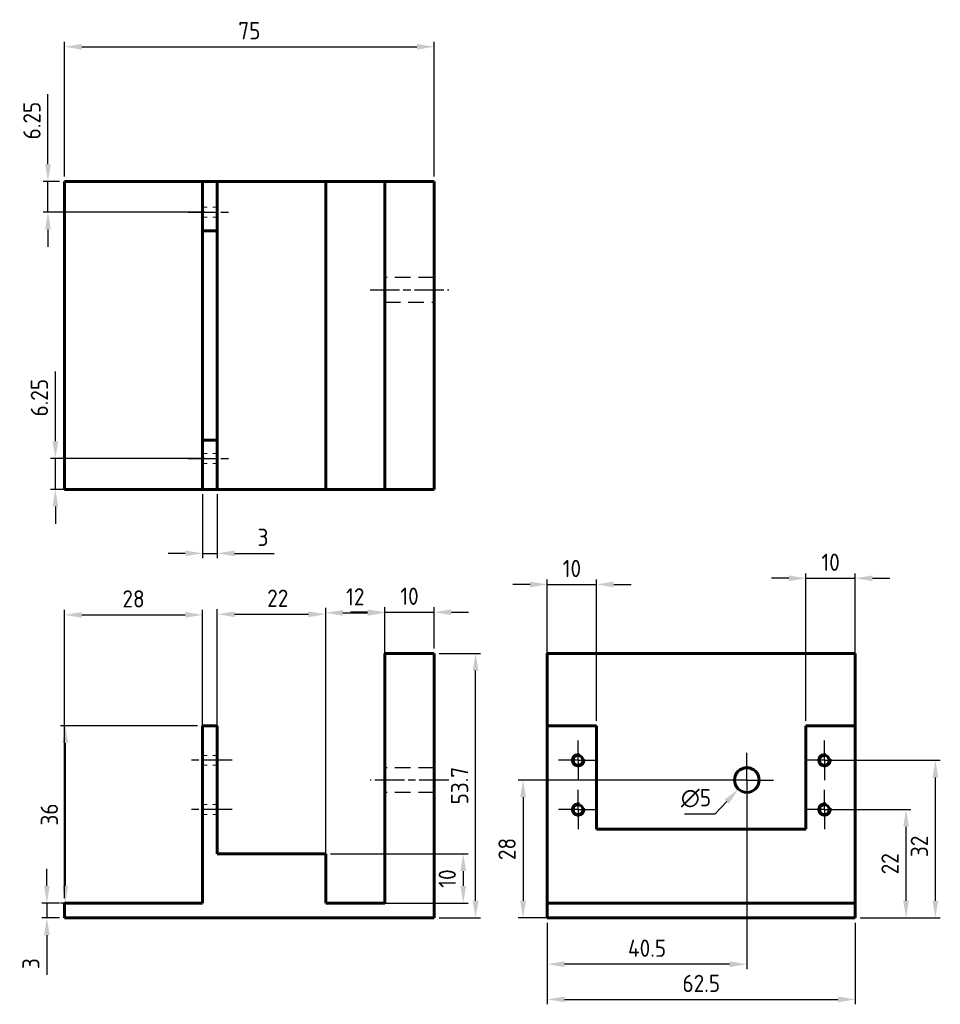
# Model space of a CAD drawing. Header units: millimetres. Extents: x 100 to 287, y 134 to 334.
import ezdxf

# ---------------------------------------------------------------- set-up
doc = ezdxf.new("R2010")
doc.units = ezdxf.units.MM
for name, pattern in [('AM_ISO08W050', [18, 12, -1.5, 3, -1.5]), ('AM_ISO08W050x2', [9, 6, -0.75, 1.5, -0.75]), ('HIDDEN2', [4.7625, 3.175, -1.5875])]:
    doc.linetypes.add(name, pattern=pattern)
doc.layers.get('0').update_dxf_attribs({"lineweight": 60})
for name, color, linetype, lineweight in [('AM_7', 4, 'AM_ISO08W050', 25), ('Annotations', 50, 'Continuous', 30), ('Hidden Line', 7, 'HIDDEN2', 30)]:
    doc.layers.add(name, color=color, linetype=linetype, lineweight=lineweight)
doc.styles.get("Standard").update_dxf_attribs({"font": 'ISOCP.SHX'})
doc.dimstyles.new('AM_ISO', dxfattribs={"dimtxt": 3.5, "dimasz": 3.5, "dimexe": 1, "dimexo": 1, "dimgap": 1.5, "dimtad": 1, "dimdsep": 46, "dimtxsty": 'Standard', "dimcen": 0, "dimclrd": 256, "dimclre": 256, "dimclrt": 2, "dimadec": 0, "dimazin": 2, "dimtp": 0.1, "dimtm": 0.1, "dimtfac": 0.71, "dimtdec": 3, "dimtmove": 0, "dimatfit": 3, "dimfxl": 1, "dimlwd": -1, "dimlwe": -1, "dimarcsym": 1})
doc.dimstyles.new('AM_ISO$3', dxfattribs={"dimtxt": 3.5, "dimasz": 3.5, "dimexe": 1, "dimexo": 1, "dimgap": 1.5, "dimtad": 1, "dimtoh": 1, "dimdsep": 46, "dimtxsty": 'Standard', "dimcen": 0, "dimclrd": 256, "dimclre": 256, "dimclrt": 2, "dimadec": 0, "dimazin": 2, "dimtp": 0.1, "dimtm": 0.1, "dimtfac": 0.71, "dimtdec": 3, "dimtofl": 0, "dimtmove": 0, "dimatfit": 0, "dimfxl": 1, "dimlwd": -1, "dimlwe": -1, "dimarcsym": 1})

# ---------------------------------------------------------------- blocks, each defined once
blk = doc.blocks.new('*D9')
at = {"layer": 'Annotations', "linetype": 'ByBlock', "transparency": 16777216}
for p, q in [((185.5, 205), (193.92, 205)), ((192.92, 154.8), (192.92, 201.5)), ((185.5, 151.3), (193.92, 151.3))]:
    blk.add_line(p, q, dxfattribs=at)
at = {"layer": 'Annotations', "lineweight": 20, "transparency": 16777216}
for points in [[(192.34, 201.5), (193.51, 201.5), (192.92, 205)], [(192.34, 154.8), (193.51, 154.8), (192.92, 151.3)]]:
    blk.add_solid(points, dxfattribs=at)
at = {"layer": 'Defpoints', "color": 0, "lineweight": 20, "transparency": 16777216}
for p in [(184.5, 205), (192.92, 205), (184.5, 151.3)]:
    blk.add_point(p, dxfattribs=at)
at = {"layer": 'Annotations', "color": 2, "transparency": 16777216, "insert": (189.67, 178.15), "char_height": 3.5, "attachment_point": 5, "rotation": 90}
blk.add_mtext('53.7', dxfattribs=at)
blk = doc.blocks.new('*D10')
at = {"layer": 'Annotations', "linetype": 'ByBlock', "transparency": 16777216}
for p, q in [((105.91, 157.8), (105.91, 161.3)), ((108.5, 154.3), (104.91, 154.3)), ((105.91, 154.3), (105.91, 151.3)), ((108.5, 151.3), (104.91, 151.3)), ((105.91, 147.8), (105.91, 139.75))]:
    blk.add_line(p, q, dxfattribs=at)
at = {"layer": 'Annotations', "lineweight": 20, "transparency": 16777216}
for points in [[(105.33, 157.8), (106.5, 157.8), (105.91, 154.3)], [(105.33, 147.8), (106.5, 147.8), (105.91, 151.3)]]:
    blk.add_solid(points, dxfattribs=at)
at = {"layer": 'Defpoints', "color": 0, "lineweight": 20, "transparency": 16777216}
for p in [(109.5, 154.3), (105.91, 151.3), (109.5, 151.3)]:
    blk.add_point(p, dxfattribs=at)
at = {"layer": 'Annotations', "color": 2, "transparency": 16777216, "insert": (102.66, 142.03), "char_height": 3.5, "attachment_point": 5, "rotation": 90}
blk.add_mtext('3', dxfattribs=at)
blk = doc.blocks.new('*D11')
at = {"layer": 'Annotations', "linetype": 'ByBlock', "transparency": 16777216}
for p, q in [((109.5, 155.3), (109.5, 213.82)), ((113, 212.82), (134, 212.82)), ((137.5, 155.3), (137.5, 213.82))]:
    blk.add_line(p, q, dxfattribs=at)
at = {"layer": 'Annotations', "lineweight": 20, "transparency": 16777216}
for points in [[(113, 213.4), (113, 212.24), (109.5, 212.82)], [(134, 213.4), (134, 212.24), (137.5, 212.82)]]:
    blk.add_solid(points, dxfattribs=at)
at = {"layer": 'Defpoints', "color": 0, "lineweight": 20, "transparency": 16777216}
for p in [(137.5, 212.82), (109.5, 154.3), (137.5, 154.3)]:
    blk.add_point(p, dxfattribs=at)
at = {"layer": 'Annotations', "color": 2, "transparency": 16777216, "insert": (123.5, 216.07), "char_height": 3.5, "attachment_point": 5}
blk.add_mtext('28', dxfattribs=at)
blk = doc.blocks.new('*D12')
at = {"layer": 'Annotations', "linetype": 'ByBlock', "transparency": 16777216}
for p, q in [((140.5, 165.3), (140.5, 213.95)), ((162.5, 165.3), (162.5, 213.95)), ((144, 212.95), (159, 212.95))]:
    blk.add_line(p, q, dxfattribs=at)
at = {"layer": 'Annotations', "transparency": 16777216}
for points in [[(144, 213.53), (144, 212.36), (140.5, 212.95)], [(159, 213.53), (159, 212.36), (162.5, 212.95)]]:
    blk.add_solid(points, dxfattribs=at)
at = {"layer": 'Defpoints', "color": 0, "transparency": 16777216}
for p in [(162.5, 212.95), (140.5, 164.3), (162.5, 164.3)]:
    blk.add_point(p, dxfattribs=at)
at = {"layer": 'Annotations', "color": 2, "transparency": 16777216, "insert": (152.77, 216.2), "char_height": 3.5, "attachment_point": 5}
blk.add_mtext('22', dxfattribs=at)
blk = doc.blocks.new('*D13')
at = {"layer": 'Annotations', "linetype": 'ByBlock', "transparency": 16777216}
for p, q in [((162.5, 155.3), (162.5, 214.24)), ((174.5, 155.3), (174.5, 214.24)), ((166, 213.24), (171, 213.24))]:
    blk.add_line(p, q, dxfattribs=at)
at = {"layer": 'Annotations', "lineweight": 20, "transparency": 16777216}
for points in [[(166, 213.82), (166, 212.65), (162.5, 213.24)], [(171, 213.82), (171, 212.65), (174.5, 213.24)]]:
    blk.add_solid(points, dxfattribs=at)
at = {"layer": 'Defpoints', "color": 0, "lineweight": 20, "transparency": 16777216}
for p in [(174.5, 213.24), (162.5, 154.3), (174.5, 154.3)]:
    blk.add_point(p, dxfattribs=at)
at = {"layer": 'Annotations', "color": 2, "transparency": 16777216, "insert": (168.5, 216.49), "char_height": 3.5, "attachment_point": 5}
blk.add_mtext('12', dxfattribs=at)
blk = doc.blocks.new('*D14')
at = {"layer": 'Annotations', "linetype": 'ByBlock', "transparency": 16777216}
for p, q in [((174.5, 206), (174.5, 214.35)), ((184.5, 206), (184.5, 214.35)), ((171, 213.35), (167.5, 213.35)), ((174.5, 213.35), (184.5, 213.35)), ((188, 213.35), (191.5, 213.35))]:
    blk.add_line(p, q, dxfattribs=at)
at = {"layer": 'Annotations', "transparency": 16777216}
for points in [[(171, 213.94), (171, 212.77), (174.5, 213.35)], [(188, 213.94), (188, 212.77), (184.5, 213.35)]]:
    blk.add_solid(points, dxfattribs=at)
at = {"layer": 'Defpoints', "color": 0, "transparency": 16777216}
for p in [(184.5, 213.35), (174.5, 205), (184.5, 205)]:
    blk.add_point(p, dxfattribs=at)
at = {"layer": 'Annotations', "color": 2, "transparency": 16777216, "insert": (179.5, 216.6), "char_height": 3.5, "attachment_point": 5}
blk.add_mtext('10', dxfattribs=at)
blk = doc.blocks.new('*D15')
at = {"layer": 'Annotations', "linetype": 'ByBlock', "transparency": 16777216}
for p, q in [((136.5, 190.3), (108.66, 190.3)), ((109.66, 157.8), (109.66, 186.8)), ((136.5, 154.3), (108.66, 154.3))]:
    blk.add_line(p, q, dxfattribs=at)
at = {"layer": 'Annotations', "transparency": 16777216}
for points in [[(109.07, 186.8), (110.24, 186.8), (109.66, 190.3)], [(109.07, 157.8), (110.24, 157.8), (109.66, 154.3)]]:
    blk.add_solid(points, dxfattribs=at)
at = {"layer": 'Defpoints', "color": 0, "transparency": 16777216}
for p in [(109.66, 190.3), (137.5, 190.3), (137.5, 154.3)]:
    blk.add_point(p, dxfattribs=at)
at = {"layer": 'Annotations', "color": 2, "transparency": 16777216, "insert": (106.41, 172.3), "char_height": 3.5, "attachment_point": 5, "rotation": 90}
blk.add_mtext('36', dxfattribs=at)
blk = doc.blocks.new('*D16')
at = {"layer": 'Annotations', "linetype": 'ByBlock', "transparency": 16777216}
for p, q in [((163.5, 164.3), (191.41, 164.3)), ((190.41, 160.8), (190.41, 157.8)), ((163.5, 154.3), (191.41, 154.3))]:
    blk.add_line(p, q, dxfattribs=at)
at = {"layer": 'Annotations', "lineweight": 20, "transparency": 16777216}
for points in [[(189.83, 160.8), (191, 160.8), (190.41, 164.3)], [(189.83, 157.8), (191, 157.8), (190.41, 154.3)]]:
    blk.add_solid(points, dxfattribs=at)
at = {"layer": 'Defpoints', "color": 0, "lineweight": 20, "transparency": 16777216}
for p in [(162.5, 164.3), (162.5, 154.3), (190.41, 154.3)]:
    blk.add_point(p, dxfattribs=at)
at = {"layer": 'Annotations', "color": 2, "transparency": 16777216, "insert": (187.16, 159.3), "char_height": 3.5, "attachment_point": 5, "rotation": 90}
blk.add_mtext('10', dxfattribs=at)
blk = doc.blocks.new('*D17')
at = {"layer": 'Annotations', "linetype": 'ByBlock', "transparency": 16777216}
for p, q in [((109.5, 301.8), (109.5, 329.13)), ((113, 328.13), (181, 328.13)), ((184.5, 301.8), (184.5, 329.13))]:
    blk.add_line(p, q, dxfattribs=at)
at = {"layer": 'Annotations', "lineweight": 20, "transparency": 16777216}
for points in [[(113, 328.71), (113, 327.54), (109.5, 328.13)], [(181, 328.71), (181, 327.54), (184.5, 328.13)]]:
    blk.add_solid(points, dxfattribs=at)
at = {"layer": 'Defpoints', "color": 0, "lineweight": 20, "transparency": 16777216}
for p in [(184.5, 328.13), (109.5, 300.8), (184.5, 300.8)]:
    blk.add_point(p, dxfattribs=at)
at = {"layer": 'Annotations', "color": 2, "lineweight": 20, "transparency": 16777216, "insert": (147, 331.38), "char_height": 3.5, "attachment_point": 5}
blk.add_mtext('75', dxfattribs=at)
blk = doc.blocks.new('*D19')
at = {"layer": 'Annotations', "linetype": 'ByBlock', "transparency": 16777216}
for p, q in [((107.64, 248.05), (107.64, 262.25)), ((138, 244.55), (106.64, 244.55)), ((107.64, 238.3), (107.64, 244.55)), ((138, 238.3), (106.64, 238.3)), ((107.64, 234.8), (107.64, 231.3))]:
    blk.add_line(p, q, dxfattribs=at)
at = {"layer": 'Annotations', "lineweight": 20, "transparency": 16777216}
for points in [[(107.06, 248.05), (108.22, 248.05), (107.64, 244.55)], [(107.06, 234.8), (108.22, 234.8), (107.64, 238.3)]]:
    blk.add_solid(points, dxfattribs=at)
at = {"layer": 'Defpoints', "color": 0, "lineweight": 20, "transparency": 16777216}
for p in [(107.64, 244.55), (139, 244.55), (139, 238.3)]:
    blk.add_point(p, dxfattribs=at)
at = {"layer": 'Annotations', "color": 2, "lineweight": 20, "transparency": 16777216, "insert": (104.39, 256.9), "char_height": 3.5, "attachment_point": 5, "rotation": 90}
blk.add_mtext('6.25', dxfattribs=at)
blk = doc.blocks.new('*D21')
at = {"layer": 'Annotations', "linetype": 'ByBlock', "transparency": 16777216}
for p, q in [((106.13, 304.3), (106.13, 318.5)), ((108.5, 300.8), (105.13, 300.8)), ((106.13, 294.55), (106.13, 300.8)), ((138, 294.55), (105.13, 294.55)), ((106.13, 291.05), (106.13, 287.55))]:
    blk.add_line(p, q, dxfattribs=at)
at = {"layer": 'Annotations', "lineweight": 20, "transparency": 16777216}
for points in [[(105.55, 304.3), (106.72, 304.3), (106.13, 300.8)], [(105.55, 291.05), (106.72, 291.05), (106.13, 294.55)]]:
    blk.add_solid(points, dxfattribs=at)
at = {"layer": 'Defpoints', "color": 0, "lineweight": 20, "transparency": 16777216}
for p in [(106.13, 300.8), (109.5, 300.8), (139, 294.55)]:
    blk.add_point(p, dxfattribs=at)
at = {"layer": 'Annotations', "color": 2, "lineweight": 20, "transparency": 16777216, "insert": (102.88, 313.15), "char_height": 3.5, "attachment_point": 5, "rotation": 90}
blk.add_mtext('6.25', dxfattribs=at)
blk = doc.blocks.new('*D22')
at = {"layer": 'Annotations', "linetype": 'ByBlock', "transparency": 16777216}
for p, q in [((207.46, 150.3), (207.46, 133.77)), ((269.96, 150.3), (269.96, 133.77)), ((210.96, 134.77), (266.46, 134.77))]:
    blk.add_line(p, q, dxfattribs=at)
at = {"layer": 'Annotations', "lineweight": 20, "transparency": 16777216}
for points in [[(210.96, 135.36), (210.96, 134.19), (207.46, 134.77)], [(266.46, 135.36), (266.46, 134.19), (269.96, 134.77)]]:
    blk.add_solid(points, dxfattribs=at)
at = {"layer": 'Defpoints', "color": 0, "lineweight": 20, "transparency": 16777216}
for p in [(207.46, 151.3), (269.96, 151.3), (269.96, 134.77)]:
    blk.add_point(p, dxfattribs=at)
at = {"layer": 'Annotations', "color": 2, "lineweight": 20, "transparency": 16777216, "insert": (238.71, 138.02), "char_height": 3.5, "attachment_point": 5}
blk.add_mtext('62.5', dxfattribs=at)
blk = doc.blocks.new('*D23')
at = {"layer": 'Annotations', "linetype": 'ByBlock', "transparency": 16777216}
for p, q in [((264.71, 173.3), (281.27, 173.3)), ((280.27, 154.8), (280.27, 169.8)), ((270.96, 151.3), (281.27, 151.3))]:
    blk.add_line(p, q, dxfattribs=at)
at = {"layer": 'Annotations', "lineweight": 20, "transparency": 16777216}
for points in [[(279.68, 169.8), (280.85, 169.8), (280.27, 173.3)], [(279.68, 154.8), (280.85, 154.8), (280.27, 151.3)]]:
    blk.add_solid(points, dxfattribs=at)
at = {"layer": 'Defpoints', "color": 0, "lineweight": 20, "transparency": 16777216}
for p in [(263.71, 173.3), (280.27, 173.3), (269.96, 151.3)]:
    blk.add_point(p, dxfattribs=at)
at = {"layer": 'Annotations', "color": 2, "lineweight": 20, "transparency": 16777216, "insert": (277.02, 162.3), "char_height": 3.5, "attachment_point": 5, "rotation": 90}
blk.add_mtext('22', dxfattribs=at)
blk = doc.blocks.new('*D24')
at = {"layer": 'Annotations', "linetype": 'ByBlock', "transparency": 16777216}
for p, q in [((264.71, 183.3), (287.22, 183.3)), ((286.22, 154.8), (286.22, 179.8)), ((270.96, 151.3), (287.22, 151.3))]:
    blk.add_line(p, q, dxfattribs=at)
at = {"layer": 'Annotations', "lineweight": 20, "transparency": 16777216}
for points in [[(285.64, 179.8), (286.8, 179.8), (286.22, 183.3)], [(285.64, 154.8), (286.8, 154.8), (286.22, 151.3)]]:
    blk.add_solid(points, dxfattribs=at)
at = {"layer": 'Defpoints', "color": 0, "lineweight": 20, "transparency": 16777216}
for p in [(263.71, 183.3), (286.22, 183.3), (269.96, 151.3)]:
    blk.add_point(p, dxfattribs=at)
at = {"layer": 'Annotations', "color": 2, "lineweight": 20, "transparency": 16777216, "insert": (282.97, 165.83), "char_height": 3.5, "attachment_point": 5, "rotation": 90}
blk.add_mtext('32', dxfattribs=at)
blk = doc.blocks.new('*D25')
at = {"layer": 'Annotations', "linetype": 'ByBlock', "transparency": 16777216}
for p, q in [((207.46, 191.3), (207.46, 219.99)), ((217.46, 191.3), (217.46, 219.99)), ((203.96, 218.99), (200.46, 218.99)), ((207.46, 218.99), (217.46, 218.99)), ((220.96, 218.99), (224.46, 218.99))]:
    blk.add_line(p, q, dxfattribs=at)
at = {"layer": 'Annotations', "lineweight": 20, "transparency": 16777216}
for points in [[(203.96, 219.57), (203.96, 218.4), (207.46, 218.99)], [(220.96, 219.57), (220.96, 218.4), (217.46, 218.99)]]:
    blk.add_solid(points, dxfattribs=at)
at = {"layer": 'Defpoints', "color": 0, "lineweight": 20, "transparency": 16777216}
for p in [(217.46, 218.99), (207.46, 190.3), (217.46, 190.3)]:
    blk.add_point(p, dxfattribs=at)
at = {"layer": 'Annotations', "color": 2, "lineweight": 20, "transparency": 16777216, "insert": (212.46, 222.24), "char_height": 3.5, "attachment_point": 5}
blk.add_mtext('10', dxfattribs=at)
blk = doc.blocks.new('*D26')
at = {"layer": 'Annotations', "linetype": 'ByBlock', "transparency": 16777216}
for p, q in [((256.46, 220.25), (252.96, 220.25)), ((259.96, 191.3), (259.96, 221.25)), ((259.96, 220.25), (269.96, 220.25)), ((269.96, 191.3), (269.96, 221.25)), ((273.46, 220.25), (276.96, 220.25))]:
    blk.add_line(p, q, dxfattribs=at)
at = {"layer": 'Annotations', "lineweight": 20, "transparency": 16777216}
for points in [[(256.46, 220.83), (256.46, 219.66), (259.96, 220.25)], [(273.46, 220.83), (273.46, 219.66), (269.96, 220.25)]]:
    blk.add_solid(points, dxfattribs=at)
at = {"layer": 'Defpoints', "color": 0, "lineweight": 20, "transparency": 16777216}
for p in [(269.96, 220.25), (259.96, 190.3), (269.96, 190.3)]:
    blk.add_point(p, dxfattribs=at)
at = {"layer": 'Annotations', "color": 2, "lineweight": 20, "transparency": 16777216, "insert": (264.96, 223.5), "char_height": 3.5, "attachment_point": 5}
blk.add_mtext('10', dxfattribs=at)
blk = doc.blocks.new('*D27')
at = {"layer": 'Annotations', "linetype": 'ByBlock', "transparency": 16777216}
for p, q in [((137.5, 237.3), (137.5, 224.31)), ((140.5, 237.3), (140.5, 224.31)), ((134, 225.31), (130.5, 225.31)), ((137.5, 225.31), (140.5, 225.31)), ((144, 225.31), (152.04, 225.31))]:
    blk.add_line(p, q, dxfattribs=at)
at = {"layer": 'Annotations', "lineweight": 20, "transparency": 16777216}
for points in [[(134, 225.89), (134, 224.73), (137.5, 225.31)], [(144, 225.89), (144, 224.73), (140.5, 225.31)]]:
    blk.add_solid(points, dxfattribs=at)
at = {"layer": 'Defpoints', "color": 0, "lineweight": 20, "transparency": 16777216}
for p in [(137.5, 238.3), (140.5, 238.3), (140.5, 225.31)]:
    blk.add_point(p, dxfattribs=at)
at = {"layer": 'Annotations', "color": 2, "lineweight": 20, "transparency": 16777216, "insert": (149.77, 228.56), "char_height": 3.5, "attachment_point": 5}
blk.add_mtext('3', dxfattribs=at)
blk = doc.blocks.new('*D28')
at = {"layer": 'Annotations', "linetype": 'ByBlock', "transparency": 16777216}
for p, q in [((247.96, 178.3), (247.96, 140.92)), ((207.46, 150.3), (207.46, 140.92)), ((244.46, 141.92), (210.96, 141.92))]:
    blk.add_line(p, q, dxfattribs=at)
at = {"layer": 'Annotations', "lineweight": 20, "transparency": 16777216}
for points in [[(210.96, 142.5), (210.96, 141.33), (207.46, 141.92)], [(244.46, 142.5), (244.46, 141.33), (247.96, 141.92)]]:
    blk.add_solid(points, dxfattribs=at)
at = {"layer": 'Defpoints', "color": 0, "lineweight": 20, "transparency": 16777216}
for p in [(247.96, 179.3), (207.46, 151.3), (207.46, 141.92)]:
    blk.add_point(p, dxfattribs=at)
at = {"layer": 'Annotations', "color": 2, "lineweight": 20, "transparency": 16777216, "insert": (227.71, 145.17), "char_height": 3.5, "attachment_point": 5}
blk.add_mtext('40.5', dxfattribs=at)
blk = doc.blocks.new('*D29')
at = {"layer": 'Annotations', "linetype": 'ByBlock', "transparency": 16777216}
for p, q in [((246.96, 179.3), (201.55, 179.3)), ((202.55, 175.8), (202.55, 154.8)), ((246.96, 151.3), (201.55, 151.3))]:
    blk.add_line(p, q, dxfattribs=at)
at = {"layer": 'Annotations', "lineweight": 20, "transparency": 16777216}
for points in [[(201.96, 175.8), (203.13, 175.8), (202.55, 179.3)], [(201.96, 154.8), (203.13, 154.8), (202.55, 151.3)]]:
    blk.add_solid(points, dxfattribs=at)
at = {"layer": 'Defpoints', "color": 0, "lineweight": 20, "transparency": 16777216}
for p in [(247.96, 179.3), (202.55, 151.3), (247.96, 151.3)]:
    blk.add_point(p, dxfattribs=at)
at = {"layer": 'Annotations', "color": 2, "lineweight": 20, "transparency": 16777216, "insert": (199.3, 165.3), "char_height": 3.5, "attachment_point": 5, "rotation": 90}
blk.add_mtext('28', dxfattribs=at)
blk = doc.blocks.new('*D30')
at = {"layer": 'Annotations', "linetype": 'ByBlock', "transparency": 16777216}
for p, q in [((243.87, 174.91), (241.49, 172.35)), ((241.49, 172.35), (235.29, 172.35))]:
    blk.add_line(p, q, dxfattribs=at)
at = {"layer": 'Annotations', "lineweight": 20, "transparency": 16777216}
blk.add_solid([(243.45, 175.31), (244.3, 174.51), (246.26, 177.47)], dxfattribs=at)
at = {"layer": 'Defpoints', "color": 0, "lineweight": 20, "transparency": 16777216}
for p in [(249.67, 181.13), (246.26, 177.47)]:
    blk.add_point(p, dxfattribs=at)
at = {"layer": 'Annotations', "color": 2, "lineweight": 20, "transparency": 16777216, "insert": (237.64, 175.6), "char_height": 3.5, "attachment_point": 5}
blk.add_mtext('∅5', dxfattribs=at)

msp = doc.modelspace()

# ---------------------------------------------------------------- linework, layer by layer
for p, q in [((109.495, 238.3), (109.495, 300.8)), ((137.495, 300.8), (109.495, 300.8)), ((137.495, 290.8), (137.495, 300.8)), ((140.495, 300.8), (137.495, 300.8)), ((140.495, 290.8), (140.495, 300.8)), ((162.495, 300.8), (140.495, 300.8)), ((162.495, 238.3), (162.495, 300.8)), ((174.495, 300.8), (162.495, 300.8)), ((174.495, 238.3), (174.495, 300.8)), ((184.495, 300.8), (174.495, 300.8)), ((184.495, 238.3), (184.495, 300.8)), ((140.495, 290.8), (137.495, 290.8)), ((137.495, 248.3), (137.495, 290.8)), ((140.495, 248.3), (140.495, 290.8)), ((140.495, 248.3), (137.495, 248.3)), ((137.495, 238.3), (137.495, 248.3)), ((140.495, 238.3), (140.495, 248.3)), ((109.495, 238.3), (137.495, 238.3)), ((140.495, 238.3), (137.495, 238.3)), ((140.495, 238.3), (162.495, 238.3)), ((162.495, 238.3), (174.495, 238.3)), ((174.495, 238.3), (184.495, 238.3)), ((174.495, 154.299), (174.495, 204.999)), ((174.495, 204.999), (184.495, 204.999)), ((184.495, 204.999), (184.495, 151.299)), ((269.962, 204.999), (207.462, 204.999)), ((207.462, 190.299), (207.462, 204.999)), ((269.962, 190.299), (269.962, 204.999)), ((137.495, 190.299), (137.495, 154.299)), ((140.495, 190.299), (137.495, 190.299)), ((140.495, 164.299), (140.495, 190.299)), ((217.462, 190.299), (207.462, 190.299)), ((207.462, 190.299), (207.462, 154.299)), ((217.462, 169.299), (217.462, 190.299)), ((259.962, 190.299), (259.962, 169.299)), ((269.962, 190.299), (259.962, 190.299)), ((269.962, 190.299), (269.962, 154.299)), ((259.962, 169.299), (217.462, 169.299)), ((140.495, 164.299), (162.495, 164.299)), ((162.495, 164.299), (162.495, 154.299)), ((109.495, 154.299), (109.495, 151.299)), ((109.495, 154.299), (137.495, 154.299)), ((162.495, 154.299), (174.495, 154.299)), ((207.462, 154.299), (207.462, 151.299)), ((269.962, 154.299), (207.462, 154.299)), ((269.962, 154.299), (269.962, 151.299)), ((109.495, 151.299), (184.495, 151.299)), ((207.462, 151.299), (269.962, 151.299))]:
    msp.add_line(p, q)
for centre, radius in [((213.712, 183.299), 1), ((263.712, 183.299), 1), ((247.964, 179.299), 2.5), ((213.712, 173.299), 1), ((263.712, 173.299), 1)]:
    msp.add_circle(centre, radius)
at = {"lineweight": 20}
for centre in [(213.712, 183.299), (263.712, 183.299), (213.712, 173.299), (263.712, 173.299)]:
    msp.add_arc(centre, 1.36, 79.16323, 10.85295, dxfattribs=at)
at = {"layer": 'AM_7', "linetype": 'AM_ISO08W050x2'}
for p, q in [((134.495, 294.55), (143.495, 294.55)), ((171.495, 278.8), (187.495, 278.8)), ((134.495, 244.55), (143.495, 244.55)), ((213.712, 183.299), (213.712, 187.299)), ((263.712, 183.299), (263.712, 187.299)), ((247.964, 179.299), (247.964, 184.799)), ((143.495, 183.299), (134.495, 183.299)), ((213.712, 183.299), (209.712, 183.299)), ((213.712, 183.299), (217.712, 183.299)), ((213.712, 183.299), (213.712, 179.299)), ((263.712, 183.299), (259.712, 183.299)), ((263.712, 183.299), (267.712, 183.299)), ((263.712, 183.299), (263.712, 179.299)), ((187.495, 179.299), (171.495, 179.299)), ((247.964, 179.299), (242.464, 179.299)), ((247.855, 179.299), (253.355, 179.299)), ((247.964, 179.299), (247.964, 173.799)), ((213.712, 173.299), (213.712, 177.299)), ((263.712, 173.299), (263.712, 177.299)), ((143.495, 173.299), (134.495, 173.299)), ((213.712, 173.299), (209.712, 173.299)), ((213.712, 173.299), (217.712, 173.299)), ((213.712, 173.299), (213.712, 169.299)), ((263.712, 173.299), (259.712, 173.299)), ((263.712, 173.299), (267.712, 173.299)), ((263.712, 173.299), (263.712, 169.299))]:
    msp.add_line(p, q, dxfattribs=at)
at = {"layer": 'Hidden Line'}
for p, q in [((140.495, 300.8), (140.495, 295.55)), ((184.495, 300.8), (184.495, 281.3)), ((137.495, 295.55), (137.495, 293.55)), ((184.495, 281.3), (174.495, 281.3)), ((174.495, 281.3), (174.495, 276.3)), ((174.495, 276.3), (184.495, 276.3)), ((140.495, 243.55), (140.495, 245.55)), ((137.495, 238.3), (137.495, 243.55)), ((184.495, 181.799), (174.495, 181.799)), ((184.495, 176.799), (174.495, 176.799))]:
    msp.add_line(p, q, dxfattribs=at)
at = {"layer": 'Hidden Line', "lineweight": 20}
for p, q in [((137.495, 295.55), (138.455, 295.55)), ((140.495, 295.55), (139.572, 295.55)), ((137.495, 293.55), (138.455, 293.55)), ((140.495, 293.55), (139.572, 293.55)), ((137.495, 245.55), (138.455, 245.55)), ((140.495, 245.55), (139.572, 245.55)), ((137.495, 243.55), (138.455, 243.55)), ((140.495, 243.55), (139.572, 243.55)), ((137.495, 184.299), (138.455, 184.299)), ((140.495, 184.299), (139.572, 184.299)), ((137.495, 182.299), (138.455, 182.299)), ((140.495, 182.299), (139.572, 182.299)), ((137.495, 174.299), (138.455, 174.299)), ((140.495, 174.299), (139.572, 174.299)), ((137.495, 172.299), (138.455, 172.299)), ((140.495, 172.299), (139.572, 172.299))]:
    msp.add_line(p, q, dxfattribs=at)

# ---------------------------------------------------------------- dimensions: what is measured, and where the dimension line sits
at = {"layer": 'Annotations', "lineweight": 20}
for base, p1, p2, picture, middle in [((184.495, 328.126), (109.495, 300.8), (184.495, 300.8), '*D17', (146.995, 331.376)), ((140.495, 225.309), (137.495, 238.3), (140.495, 238.3), '*D27', (149.768, 228.559)), ((217.462, 218.987), (207.462, 190.299), (217.462, 190.299), '*D25', (212.462, 222.237)), ((269.962, 220.247), (259.962, 190.299), (269.962, 190.299), '*D26', (264.962, 223.497)), ((207.462, 141.916), (247.964, 179.299), (207.462, 151.299), '*D28', (227.713, 145.166)), ((269.962, 134.774), (207.462, 151.299), (269.962, 151.299), '*D22', (238.712, 138.025))]:
    dim = msp.add_linear_dim(base=base, p1=p1, p2=p2, dimstyle='AM_ISO', dxfattribs=at)
    dim.commit()
    dim.dimension.update_dxf_attribs({"geometry": picture, "text_midpoint": middle})
for base, p1, p2, picture, middle in [((106.134, 300.8), (138.995, 294.55), (109.495, 300.8), '*D21', (102.884, 313.152)), ((107.641, 244.55), (138.995, 238.3), (138.995, 244.55), '*D19', (104.391, 256.902)), ((202.547, 151.299), (247.964, 179.299), (247.964, 151.299), '*D29', (199.296, 165.299))]:
    dim = msp.add_linear_dim(base=base, p1=p1, p2=p2, angle=90, dimstyle='AM_ISO', dxfattribs=at)
    dim.commit()
    dim.dimension.update_dxf_attribs({"geometry": picture, "text_midpoint": middle})
at = {"layer": 'Annotations'}
for base, p1, p2, picture, middle in [((137.495, 212.82), (109.495, 154.299), (137.495, 154.299), '*D11', (123.495, 212.82)), ((162.495, 212.946), (140.495, 164.299), (162.495, 164.299), '*D12', (152.774, 212.946)), ((174.495, 213.238), (162.495, 154.299), (174.495, 154.299), '*D13', (168.495, 213.238))]:
    dim = msp.add_linear_dim(base=base, p1=p1, p2=p2, dimstyle='AM_ISO', dxfattribs=at)
    dim.commit()
    dim.dimension.update_dxf_attribs({"geometry": picture, "text_midpoint": middle, "dimtype": 160})
dim = msp.add_linear_dim(base=(184.495, 213.352), p1=(174.495, 204.999), p2=(184.495, 204.999), dimstyle='AM_ISO', dxfattribs=at)
dim.commit()
dim.dimension.update_dxf_attribs({"geometry": '*D14', "text_midpoint": (179.495, 216.602)})
for base, p1, p2, picture, middle in [((192.925, 204.999), (184.495, 151.299), (184.495, 204.999), '*D9', (192.925, 178.149)), ((190.415, 154.299), (162.495, 164.299), (162.495, 154.299), '*D16', (190.415, 159.299))]:
    dim = msp.add_linear_dim(base=base, p1=p1, p2=p2, angle=90, dimstyle='AM_ISO', dxfattribs=at)
    dim.commit()
    dim.dimension.update_dxf_attribs({"geometry": picture, "text_midpoint": middle, "dimtype": 160})
for base, p1, p2, picture, middle in [((109.658, 190.299), (137.495, 154.299), (137.495, 190.299), '*D15', (106.408, 172.299)), ((105.913, 151.299), (109.495, 154.299), (109.495, 151.299), '*D10', (102.663, 142.026))]:
    dim = msp.add_linear_dim(base=base, p1=p1, p2=p2, angle=90, dimstyle='AM_ISO', dxfattribs=at)
    dim.commit()
    dim.dimension.update_dxf_attribs({"geometry": picture, "text_midpoint": middle})
at = {"layer": 'Annotations', "lineweight": 20}
for base, p2, picture, middle in [((286.221, 183.299), (263.712, 183.299), '*D24', (286.221, 165.83)), ((280.266, 173.299), (263.712, 173.299), '*D23', (280.266, 162.299))]:
    dim = msp.add_linear_dim(base=base, p1=(269.962, 151.299), p2=p2, angle=90, dimstyle='AM_ISO', dxfattribs=at)
    dim.commit()
    dim.dimension.update_dxf_attribs({"geometry": picture, "text_midpoint": middle, "dimtype": 160})
dim = msp.add_diameter_dim_2p(p1=(249.669, 181.127), p2=(246.259, 177.47), dimstyle='AM_ISO$3', dxfattribs=at)
dim.commit()
dim.dimension.update_dxf_attribs({"geometry": '*D30', "text_midpoint": (237.638, 172.35), "dimtype": 163})

doc.saveas('drawing.dxf')
